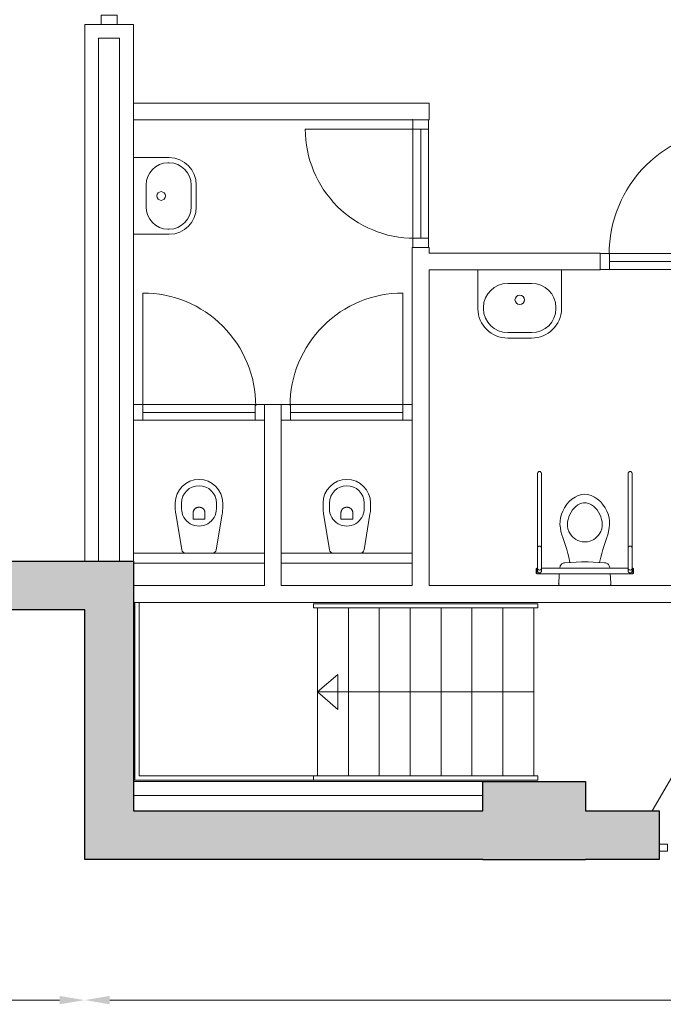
# Model space of a CAD drawing. Header units: millimetres. Extents: x -13022 to 1371524, y -38729 to 632593.
# Tile 31 of 256: x 637969 to 642585, y -37139 to -30074. Entities that reach past the tile are written whole.
import ezdxf

# ---------------------------------------------------------------- set-up
doc = ezdxf.new("R2010")
doc.units = ezdxf.units.MM
doc.header["$LTSCALE"] = 35
doc.set_wipeout_variables(frame=1)
doc.linetypes.add('DASHED', pattern=[200, 100, -100])
for name, color, linetype in [('LAYER102', 1, 'Continuous'), ('LAYER111', 7, 'Continuous'), ('LAYER22', 7, 'Continuous'), ('LAYER24', 7, 'Continuous'), ('LAYER28', 7, 'Continuous'), ('LAYER30', 7, 'Continuous'), ('LAYER31', 7, 'Continuous'), ('LAYER32', 1, 'Continuous'), ('LAYER74', 7, 'Continuous')]:
    doc.layers.add(name, color=color, linetype=linetype)
doc.styles.get("Standard").update_dxf_attribs({"font": 'simplex.shx'})
doc.dimstyles.new('~R----C~', dxfattribs={"dimtxt": 162, "dimasz": 180, "dimexe": 0.18, "dimexo": 0.0625, "dimgap": 16.2, "dimtad": 1, "dimdec": 0, "dimzin": 0, "dimdsep": 46, "dimtxsty": 'Standard', "dimcen": 0.09, "dimse1": 1, "dimse2": 1, "dimclrd": 7, "dimadec": 0, "dimazin": 0, "dimtfac": 1, "dimtdec": 4, "dimtmove": 0, "dimatfit": 3, "dimfxl": 1, "dimtolj": 1, "dimtzin": 0, "dimlwd": 13, "dimarcsym": 0})

# ---------------------------------------------------------------- blocks, each defined once
blk = doc.blocks.new('*D173')
at = {"layer": 'Defpoints', "color": 0, "linetype": 'Continuous', "transparency": 16777216}
for p in [(618078.7, -34308.8), (638434.7, -36099.8), (638434.7, -37108.8)]:
    blk.add_point(p, dxfattribs=at)
at = {"layer": 'LAYER102', "color": 7, "linetype": 'Continuous', "lineweight": 13, "transparency": 16777216}
blk.add_line((618258.7, -37108.8), (638254.7, -37108.8), dxfattribs=at)
at = {"layer": 'LAYER102', "color": 7, "linetype": 'Continuous', "transparency": 16777216}
for points in [[(618258.7, -37078.8), (618258.7, -37138.8), (618078.7, -37108.8)], [(638254.7, -37078.8), (638254.7, -37138.8), (638434.7, -37108.8)]]:
    blk.add_solid(points, dxfattribs=at)
at = {"layer": 'LAYER102', "color": 0, "linetype": 'Continuous', "lineweight": 0, "transparency": 16777216, "insert": (628256.7, -37011.6), "char_height": 162, "attachment_point": 5}
blk.add_mtext('\\A1;20356', dxfattribs=at)
blk = doc.blocks.new('*D174')
at = {"layer": 'Defpoints', "color": 0, "linetype": 'Continuous', "transparency": 16777216}
for p in [(638434.7, -36099.8), (659114.7, -36099.8), (659114.7, -37108.8)]:
    blk.add_point(p, dxfattribs=at)
at = {"layer": 'LAYER102', "color": 7, "linetype": 'Continuous', "lineweight": 13, "transparency": 16777216}
blk.add_line((638614.7, -37108.8), (658934.7, -37108.8), dxfattribs=at)
at = {"layer": 'LAYER102', "color": 7, "linetype": 'Continuous', "transparency": 16777216}
for points in [[(638614.7, -37078.8), (638614.7, -37138.8), (638434.7, -37108.8)], [(658934.7, -37078.8), (658934.7, -37138.8), (659114.7, -37108.8)]]:
    blk.add_solid(points, dxfattribs=at)
at = {"layer": 'LAYER102', "color": 0, "linetype": 'Continuous', "lineweight": 0, "transparency": 16777216, "insert": (648774.7, -37011.6), "char_height": 162, "attachment_point": 5}
blk.add_mtext('\\A1;20680', dxfattribs=at)
blk = doc.blocks.new('*D178')
at = {"layer": 'Defpoints', "color": 0, "linetype": 'Continuous', "transparency": 16777216}
for p in [(617578.7, -34308.8), (618078.7, -34308.8), (638434.7, -36099.8)]:
    blk.add_point(p, dxfattribs=at)
at = {"layer": 'LAYER102', "color": 7, "linetype": 'Continuous', "lineweight": 13, "transparency": 16777216}
blk.add_line((617578.7, -35919.8), (617578.7, -34488.8), dxfattribs=at)
at = {"layer": 'LAYER102', "color": 7, "linetype": 'Continuous', "transparency": 16777216}
for points in [[(617548.7, -34488.8), (617608.7, -34488.8), (617578.7, -34308.8)], [(617548.7, -35919.8), (617608.7, -35919.8), (617578.7, -36099.8)]]:
    blk.add_solid(points, dxfattribs=at)
at = {"layer": 'LAYER102', "color": 0, "linetype": 'Continuous', "lineweight": 0, "transparency": 16777216, "insert": (617481.5, -35204.3), "char_height": 162, "attachment_point": 5, "rotation": 90}
blk.add_mtext('\\A1;1791', dxfattribs=at)

msp = doc.modelspace()

# ---------------------------------------------------------------- hatches: boundary and pattern name
at = {"layer": 'LAYER111', "linetype": 'Continuous', "lineweight": 5}
for points in [[(638434.72, -36099.804), (638784.72, -35749.804), (641290.72, -35749.804), (641290.72, -36099.804)], [(642025.72, -36099.804), (642025.72, -35749.804), (642555.72, -35749.804), (642555.72, -36099.804)]]:
    msp.add_hatch(color=254, dxfattribs=at).paths.add_polyline_path(points, flags=0)

# ---------------------------------------------------------------- linework, layer by layer
at = {"layer": 'LAYER24', "color": 7, "linetype": 'Continuous', "lineweight": 18}
for points in [[(640104.72, -34294.21), (640104.72, -35499.819)], [(640326.283, -34294.21), (640326.283, -35499.819)], [(640547.845, -34294.21), (640547.845, -35499.819)], [(640769.408, -34294.21), (640769.408, -35499.819)], [(640991.001, -34294.21), (640991.001, -35499.819)], [(641212.564, -34294.21), (641212.564, -35499.819)], [(641434.126, -34294.21), (641434.126, -35499.819)], [(641655.72, -34294.788), (641655.72, -35500.382)], [(640249.72, -35022.585), (640104.72, -34897.585), (640249.72, -34772.585), (640249.72, -35022.585)], [(640104.72, -34897.585), (641655.72, -34897.585)]]:
    msp.add_lwpolyline(points, dxfattribs=at)
at = {"layer": 'LAYER24', "color": 7, "linetype": 'DASHED', "lineweight": 18}
for points in [[(640104.72, -34294.21), (640104.72, -35499.819)], [(640326.283, -34294.21), (640326.283, -35499.819)], [(640547.845, -34294.21), (640547.845, -35499.819)], [(640769.408, -34294.21), (640769.408, -35499.819)], [(640991.001, -34294.21), (640991.001, -35499.819)], [(641212.564, -34294.21), (641212.564, -35499.819)], [(641434.126, -34294.21), (641434.126, -35499.819)], [(641655.72, -34294.788), (641655.72, -35500.382)]]:
    msp.add_lwpolyline(points, dxfattribs=at)
at = {"layer": 'LAYER28', "color": 7, "linetype": 'Continuous', "lineweight": 25}
for points in [[(638434.72, -34308.804), (637222.689, -34308.804)], [(638434.72, -36099.804), (638434.72, -34308.804)], [(638784.72, -35749.804), (641290.72, -35749.804)], [(642025.72, -35749.804), (642555.72, -35749.804)], [(642555.72, -35749.804), (642555.72, -36099.804)], [(641290.72, -36099.804), (638434.72, -36099.804)], [(641290.72, -36099.804), (642025.72, -36099.804)], [(642555.72, -36099.804), (642025.72, -36099.804)]]:
    msp.add_lwpolyline(points, dxfattribs=at)
at = {"layer": 'LAYER30', "color": 7, "linetype": 'Continuous', "lineweight": 18}
for points in [[(640787.72, -31642.772), (640787.72, -30859.796)], [(640844.72, -31642.772), (640844.72, -30859.796)], [(640901.72, -31642.772), (640901.72, -30859.796)], [(642197.72, -31751.804), (643097.72, -31751.804)], [(642197.72, -31808.804), (643097.72, -31808.804)], [(642197.72, -31865.804), (643097.72, -31865.804)], [(638851.72, -32834.804), (639657.72, -32834.804)], [(639911.72, -32834.804), (640717.72, -32834.804)], [(638851.72, -32891.804), (639657.72, -32891.804)], [(639911.72, -32891.804), (640717.72, -32891.804)], [(638851.72, -32948.804), (639657.72, -32948.804)], [(639911.72, -32948.804), (640717.72, -32948.804)]]:
    msp.add_lwpolyline(points, dxfattribs=at)
msp.add_lwpolyline([(642555.72, -35989.772), (642615.72, -35989.774), (642615.72, -36039.774), (642555.72, -36039.772)], close=True, dxfattribs=at)
at = {"layer": 'LAYER31', "color": 7, "linetype": 'Continuous', "lineweight": 18}
for points in [[(640800.064, -30859.804), (640016.939, -30859.804, 0.41421361), (640800.064, -31642.927)], [(643097.72, -31757.425), (643097.72, -30856.037, 0.41421361), (642196.314, -31757.425)], [(638851.72, -32845.629), (638851.72, -32035.536, -0.41421361), (639661.814, -32845.629)], [(640717.72, -32845.629), (640717.72, -32035.536, 0.41421361), (639907.626, -32845.629)]]:
    msp.add_lwpolyline(points, format="xyb", dxfattribs=at)
at = {"layer": 'LAYER32', "color": 7, "linetype": 'DASHED', "lineweight": 13}
msp.add_lwpolyline([(642679.501, -35450.788), (642505.72, -35749.804)], dxfattribs=at)
at = {"layer": 'LAYER74', "color": 7, "linetype": 'Continuous', "lineweight": 13}
for points in [[(642265.939, -34029.794, -0.99999992), (642297.501, -34029.794, -1.00000004), (642265.939, -34029.794)], [(642269.751, -34029.794, -0.99999992), (642293.658, -34029.794, -1.00000004), (642269.751, -34029.794)]]:
    msp.add_lwpolyline(points, format="xyb", close=True, dxfattribs=at)

# ---------------------------------------------------------------- dimensions: what is measured, and where the dimension line sits
at = {"layer": 'LAYER102', "color": 7, "linetype": 'Continuous', "lineweight": 0}
dim = msp.add_linear_dim(base=(617578.72, -34308.804), p1=(638434.72, -36099.804), p2=(618078.72, -34308.804), angle=90, dimstyle='~R----C~', dxfattribs=at)
dim.commit()
dim.dimension.update_dxf_attribs({"geometry": '*D178', "text_midpoint": (617481.52, -35204.304)})
for base, p1, p2, picture, middle in [((638434.72, -37108.804), (618078.72, -34308.804), (638434.72, -36099.804), '*D173', (628256.72, -37011.604)), ((659114.72, -37108.804), (638434.72, -36099.804), (659114.72, -36099.804), '*D174', (648774.72, -37011.604))]:
    dim = msp.add_linear_dim(base=base, p1=p1, p2=p2, dimstyle='~R----C~', dxfattribs=at)
    dim.commit()
    dim.dimension.update_dxf_attribs({"geometry": picture, "text_midpoint": middle})

# ---------------------------------------------------------------- wipeouts: each hides what was drawn before it
at = {"linetype": 'Continuous', "lineweight": 0}
for points in [[(638534.814, -33958.804), (638434.814, -33958.804), (638434.814, -30107.905), (638534.814, -30207.905)], [(640904.72, -30792.796), (640784.72, -30792.796), (640784.72, -30792.804), (640904.72, -30672.804)], [(640904.72, -31748.804), (640844.72, -31808.804), (640784.72, -31808.804), (640784.72, -31709.772), (640844.72, -31709.772), (640904.72, -31709.772)], [(642021.72, -33964.804), (641997.033, -33965.147), (641960.939, -33966.35), (641915.345, -33968.632), (641907.001, -33931.733), (641900.251, -33904.413), (641892.22, -33876.163), (641878.22, -33832.663), (641863.158, -33788.889), (641857.033, -33769.78), (641850.939, -33745.671), (641846.251, -33720.327), (641843.72, -33696.093), (641844.314, -33673.241), (641847.783, -33649.632), (641854.876, -33623.202), (641863.814, -33600.264), (641876.626, -33575.6), (641893.939, -33550.194), (641909.908, -33531.85), (641929.845, -33513.85), (641951.689, -33499.1), (641975.126, -33488.171), (641999.939, -33481.593), (642021.72, -33479.804), (642043.501, -33481.593), (642068.314, -33488.171), (642091.751, -33499.1), (642113.564, -33513.85), (642133.533, -33531.85), (642149.501, -33550.194), (642166.814, -33575.6), (642179.595, -33600.264), (642188.533, -33623.202), (642195.626, -33649.632), (642199.095, -33673.241), (642199.689, -33696.093), (642197.189, -33720.327), (642192.47, -33745.671), (642186.408, -33769.78), (642180.283, -33788.889), (642165.22, -33832.663), (642151.22, -33876.163), (642143.189, -33904.413), (642136.408, -33931.733), (642128.095, -33968.632), (642082.47, -33966.35), (642046.376, -33965.147)], [(640844.72, -34254.804), (640844.72, -34194.804), (640904.72, -34134.804), (643164.72, -34134.804), (643224.72, -34194.804), (643224.72, -34254.804)], [(638784.72, -35639.804), (638784.72, -35539.804), (641290.72, -35539.804), (641290.72, -35639.804)]]:
    msp.add_wipeout(points, dxfattribs=at).dxf.layer = 'LAYER111'

# ---------------------------------------------------------------- next in the draw order: hatches: boundary and pattern name
at = {"layer": 'LAYER111', "linetype": 'Continuous', "lineweight": 5}
msp.add_hatch(color=254, dxfattribs=at).paths.add_polyline_path([(641290.72, -36099.804), (641290.72, -35539.804), (642025.72, -35539.804), (642025.72, -36099.804)], flags=0)

# ---------------------------------------------------------------- next in the draw order: linework, layer by layer
at = {"layer": 'LAYER22', "color": 7, "linetype": 'Continuous', "lineweight": 18}
for points in [[(638434.814, -33958.804), (638434.814, -30107.905)], [(638534.814, -30207.905), (638534.814, -33958.804)], [(640904.72, -30672.804), (640904.72, -30792.796)], [(640904.72, -30792.796), (640784.72, -30792.796)], [(640784.72, -31808.804), (640784.72, -31709.772)], [(640784.72, -31709.772), (640844.72, -31709.772), (640904.72, -31709.772)], [(640904.72, -31709.772), (640904.72, -31748.804)], [(638534.814, -33958.804), (638434.814, -33958.804)], [(640904.72, -34134.804), (643164.72, -34134.804)], [(643224.72, -34254.804), (640844.72, -34254.804)]]:
    msp.add_lwpolyline(points, dxfattribs=at)
at = {"layer": 'LAYER22', "color": 7, "linetype": 'DASHED', "lineweight": 18}
for points in [[(640784.72, -31709.772), (640844.72, -31709.772), (640904.72, -31709.772)], [(638534.814, -33958.804), (638434.814, -33958.804)]]:
    msp.add_lwpolyline(points, dxfattribs=at)
at = {"layer": 'LAYER22', "color": 7, "linetype": 'Continuous', "lineweight": 18}
msp.add_lwpolyline([(638784.72, -35639.804), (638784.72, -35539.804), (641290.72, -35539.804), (641290.72, -35639.804)], close=True, dxfattribs=at)
at = {"layer": 'LAYER22', "color": 7, "linetype": 'DASHED', "lineweight": 18}
msp.add_lwpolyline([(638784.72, -35639.804), (638784.72, -35539.804), (641290.72, -35539.804), (641290.72, -35639.804)], close=True, dxfattribs=at)
at = {"layer": 'LAYER22', "color": 7, "linetype": 'Continuous', "lineweight": 0}
msp.add_point((640784.72, -30792.796), dxfattribs=at)
at = {"layer": 'LAYER24', "color": 7, "linetype": 'Continuous', "lineweight": 18}
msp.add_lwpolyline([(641685.72, -35500.382), (641685.72, -35529.804), (640074.72, -35529.804), (640074.72, -35500.382)], close=True, dxfattribs=at)
at = {"layer": 'LAYER24', "color": 7, "linetype": 'DASHED', "lineweight": 18}
msp.add_lwpolyline([(641685.72, -35500.382), (641685.72, -35529.804), (640074.72, -35529.804), (640074.72, -35500.382)], close=True, dxfattribs=at)
at = {"layer": 'LAYER28', "color": 7, "linetype": 'Continuous', "lineweight": 25}
msp.add_lwpolyline([(641290.72, -35749.804), (641290.72, -35539.804), (642025.72, -35539.804), (642025.72, -35749.804)], dxfattribs=at)
at = {"layer": 'LAYER30', "color": 7, "linetype": 'Continuous', "lineweight": 18}
msp.add_lwpolyline([(640787.72, -31709.772), (640787.72, -31642.772), (640901.72, -31642.772), (640901.72, -31709.772)], close=True, dxfattribs=at)
at = {"layer": 'LAYER74', "color": 7, "linetype": 'Continuous', "lineweight": 13}
msp.add_lwpolyline([(642021.72, -33964.804), (641997.033, -33965.147), (641960.939, -33966.35), (641915.345, -33968.632), (641907.001, -33931.733), (641900.251, -33904.413), (641892.22, -33876.163), (641878.22, -33832.663), (641863.158, -33788.889), (641857.033, -33769.78), (641850.939, -33745.671), (641846.251, -33720.327), (641843.72, -33696.093), (641844.314, -33673.241), (641847.783, -33649.632), (641854.876, -33623.202), (641863.814, -33600.264), (641876.626, -33575.6), (641893.939, -33550.194), (641909.908, -33531.85), (641929.845, -33513.85), (641951.689, -33499.1), (641975.126, -33488.171), (641999.939, -33481.593), (642021.72, -33479.804), (642043.501, -33481.593), (642068.314, -33488.171), (642091.751, -33499.1), (642113.564, -33513.85), (642133.533, -33531.85), (642149.501, -33550.194), (642166.814, -33575.6), (642179.595, -33600.264), (642188.533, -33623.202), (642195.626, -33649.632), (642199.095, -33673.241), (642199.689, -33696.093), (642197.189, -33720.327), (642192.47, -33745.671), (642186.408, -33769.78), (642180.283, -33788.889), (642165.22, -33832.663), (642151.22, -33876.163), (642143.189, -33904.413), (642136.408, -33931.733), (642128.095, -33968.632), (642082.47, -33966.35), (642046.376, -33965.147)], close=True, dxfattribs=at)
for points in [[(642021.72, -33821.21), (642002.72, -33819.819), (641985.689, -33816.038), (641971.47, -33810.811), (641958.033, -33803.929), (641945.595, -33795.491), (641934.345, -33785.725), (641923.064, -33773.085), (641913.564, -33759.03), (641906.876, -33745.71), (641900.72, -33727.475), (641897.376, -33708.022), (641896.876, -33694.257), (641898.189, -33677.405), (641901.501, -33660.241), (641907.564, -33640.616), (641914.751, -33623.663), (641923.564, -33607.343), (641933.783, -33592.147), (641946.908, -33576.585), (641959.47, -33564.772), (641972.908, -33554.983), (641986.845, -33547.491), (642001.408, -33542.413), (642012.251, -33540.374), (642021.72, -33539.835)], [(642021.72, -33821.21), (642040.689, -33819.819), (642057.72, -33816.038), (642071.97, -33810.811), (642085.408, -33803.929), (642097.845, -33795.491), (642109.095, -33785.725), (642120.376, -33773.085), (642129.876, -33759.03), (642136.533, -33745.71), (642142.72, -33727.475), (642146.064, -33708.022), (642146.564, -33694.257), (642145.22, -33677.405), (642141.908, -33660.241), (642135.876, -33640.616), (642128.689, -33623.663), (642119.845, -33607.343), (642109.626, -33592.147), (642096.533, -33576.585), (642083.939, -33564.772), (642070.533, -33554.983), (642056.564, -33547.491), (642042.033, -33542.413), (642031.158, -33540.374), (642021.72, -33539.835)]]:
    msp.add_lwpolyline(points, dxfattribs=at)

# ---------------------------------------------------------------- next in the draw order: wipeouts: each hides what was drawn before it
at = {"linetype": 'Continuous', "lineweight": 0}
for points in [[(638534.814, -30207.913), (638434.814, -30107.913), (638784.72, -30107.913), (638684.72, -30207.913)], [(642021.72, -34134.804), (641840.908, -34134.804), (641838.47, -34133.85), (641836.97, -34132.21), (641835.908, -34130.171), (641835.189, -34128.038), (641834.564, -34125.108), (641834.283, -34122.46), (641834.22, -34119.835), (641834.376, -34117.366), (641841.314, -34010.772), (641842.408, -34004.936), (641843.845, -33999.569), (641846.22, -33993.421), (641849.158, -33987.96), (641852.658, -33983.171), (641857.126, -33978.757), (641861.251, -33975.827), (641866.314, -33973.264), (641871.845, -33971.475), (641879.689, -33970.304), (641960.939, -33966.35), (641997.033, -33965.147), (642021.72, -33964.804), (642046.376, -33965.147), (642082.47, -33966.35), (642163.783, -33970.304), (642171.658, -33971.475), (642177.189, -33973.264), (642182.22, -33975.827), (642186.345, -33978.757), (642190.814, -33983.171), (642194.314, -33987.96), (642197.283, -33993.421), (642199.626, -33999.569), (642201.095, -34004.936), (642202.158, -34010.772), (642209.095, -34117.366), (642209.283, -34119.835), (642209.22, -34122.46), (642208.939, -34125.108), (642208.314, -34128.038), (642207.595, -34130.171), (642206.501, -34132.21), (642205.033, -34133.85), (642202.595, -34134.804)], [(639784.72, -34254.804), (639784.72, -34194.804), (639844.72, -34134.804), (640784.72, -34134.804), (640844.72, -34194.804), (640844.72, -34254.804)]]:
    msp.add_wipeout(points, dxfattribs=at).dxf.layer = 'LAYER111'

# ---------------------------------------------------------------- next in the draw order: linework, layer by layer
at = {"layer": 'LAYER22', "color": 7, "linetype": 'DASHED', "lineweight": 18}
for points in [[(638434.814, -33958.804), (638434.814, -30107.905)], [(638534.814, -30207.905), (638534.814, -33958.804)], [(643224.72, -34254.804), (640844.72, -34254.804)]]:
    msp.add_lwpolyline(points, dxfattribs=at)
at = {"layer": 'LAYER22', "color": 7, "linetype": 'Continuous', "lineweight": 18}
for points in [[(638434.814, -30107.913), (638784.72, -30107.913)], [(638684.72, -30207.913), (638534.814, -30207.913)], [(639844.72, -34134.804), (640784.72, -34134.804)], [(640844.72, -34254.804), (639784.72, -34254.804)]]:
    msp.add_lwpolyline(points, dxfattribs=at)
at = {"layer": 'LAYER24', "color": 7, "linetype": 'Continuous', "lineweight": 18}
msp.add_lwpolyline([(641685.72, -34264.804), (641685.72, -34294.21), (640074.72, -34294.21), (640074.72, -34264.804)], close=True, dxfattribs=at)
at = {"layer": 'LAYER24', "color": 7, "linetype": 'DASHED', "lineweight": 18}
msp.add_lwpolyline([(641685.72, -34264.804), (641685.72, -34294.21), (640074.72, -34294.21), (640074.72, -34264.804)], close=True, dxfattribs=at)
at = {"layer": 'LAYER74', "color": 7, "linetype": 'Continuous', "lineweight": 13}
msp.add_lwpolyline([(642021.72, -34134.804), (641840.908, -34134.804), (641838.47, -34133.85), (641836.97, -34132.21), (641835.908, -34130.171), (641835.189, -34128.038), (641834.564, -34125.108), (641834.283, -34122.46), (641834.22, -34119.835), (641834.376, -34117.366), (641841.314, -34010.772), (641842.408, -34004.936), (641843.845, -33999.569), (641846.22, -33993.421), (641849.158, -33987.96), (641852.658, -33983.171), (641857.126, -33978.757), (641861.251, -33975.827), (641866.314, -33973.264), (641871.845, -33971.475), (641879.689, -33970.304), (641960.939, -33966.35), (641997.033, -33965.147), (642021.72, -33964.804), (642046.376, -33965.147), (642082.47, -33966.35), (642163.783, -33970.304), (642171.658, -33971.475), (642177.189, -33973.264), (642182.22, -33975.827), (642186.345, -33978.757), (642190.814, -33983.171), (642194.314, -33987.96), (642197.283, -33993.421), (642199.626, -33999.569), (642201.095, -34004.936), (642202.158, -34010.772), (642209.095, -34117.366), (642209.283, -34119.835), (642209.22, -34122.46), (642208.939, -34125.108), (642208.314, -34128.038), (642207.595, -34130.171), (642206.501, -34132.21), (642205.033, -34133.85), (642202.595, -34134.804)], close=True, dxfattribs=at)

# ---------------------------------------------------------------- next in the draw order: wipeouts: each hides what was drawn before it
at = {"linetype": 'Continuous', "lineweight": 0}
for points in [[(638684.72, -30207.913), (638784.72, -30107.913), (638784.72, -33958.807), (638684.72, -33958.807)], [(640904.72, -34134.804), (640844.72, -34194.804), (640784.72, -34134.804), (640784.72, -31808.804), (640844.72, -31808.804), (640904.72, -31868.804)], [(642366.72, -34008.794), (642366.72, -34050.794), (641676.72, -34050.794), (641676.72, -34008.794)], [(638784.72, -34254.804), (638784.72, -34194.804), (638784.72, -34134.804), (639724.72, -34134.804), (639784.72, -34194.804), (639784.72, -34254.804)]]:
    msp.add_wipeout(points, dxfattribs=at).dxf.layer = 'LAYER111'

# ---------------------------------------------------------------- next in the draw order: linework, layer by layer
at = {"layer": 'LAYER22', "color": 7, "linetype": 'DASHED', "lineweight": 18}
for points in [[(638434.814, -30107.913), (638784.72, -30107.913)], [(638684.72, -30207.913), (638534.814, -30207.913)], [(638684.72, -33958.807), (638684.72, -30207.913)], [(640784.72, -31808.804), (640784.72, -31709.772)], [(638784.72, -34254.804), (638784.72, -34194.804), (638784.72, -34134.804)], [(640904.72, -34134.804), (643164.72, -34134.804)], [(639784.72, -34254.804), (638784.72, -34254.804)], [(640844.72, -34254.804), (639784.72, -34254.804)]]:
    msp.add_lwpolyline(points, dxfattribs=at)
at = {"layer": 'LAYER22', "color": 7, "linetype": 'Continuous', "lineweight": 18}
for points in [[(638784.72, -30107.913), (638784.72, -33958.807)], [(638684.72, -33958.807), (638684.72, -30207.913)], [(640784.72, -34134.804), (640784.72, -31808.804)], [(640904.72, -31868.804), (640904.72, -34134.804)], [(638784.72, -33958.807), (638684.72, -33958.807)], [(638784.72, -34134.804), (639724.72, -34134.804)], [(638784.72, -34254.804), (638784.72, -34194.804), (638784.72, -34134.804)], [(639784.72, -34254.804), (638784.72, -34254.804)]]:
    msp.add_lwpolyline(points, dxfattribs=at)
at = {"layer": 'LAYER24', "color": 7, "linetype": 'Continuous', "lineweight": 18}
msp.add_lwpolyline([(640074.72, -35529.804), (638794.72, -35529.804), (638794.72, -34254.804), (638824.72, -34254.804), (638824.72, -35500.382), (640074.72, -35500.382)], close=True, dxfattribs=at)
at = {"layer": 'LAYER24', "color": 7, "linetype": 'DASHED', "lineweight": 18}
msp.add_lwpolyline([(640074.72, -35529.804), (638794.72, -35529.804), (638794.72, -34254.804), (638824.72, -34254.804), (638824.72, -35500.382), (640074.72, -35500.382)], close=True, dxfattribs=at)
at = {"layer": 'LAYER30', "color": 7, "linetype": 'Continuous', "lineweight": 18}
for points in [[(638552.658, -30107.913), (638552.658, -30040.913), (638666.658, -30040.913), (638666.658, -30107.913)], [(638784.72, -32834.804), (638851.72, -32834.804), (638851.72, -32948.804), (638784.72, -32948.804)], [(640717.72, -32834.804), (640784.72, -32834.804), (640784.72, -32948.804), (640717.72, -32948.804)]]:
    msp.add_lwpolyline(points, close=True, dxfattribs=at)
at = {"layer": 'LAYER74', "color": 7, "linetype": 'Continuous', "lineweight": 13}
msp.add_lwpolyline([(642366.72, -34008.794), (642366.72, -34050.794), (641676.72, -34050.794), (641676.72, -34008.794)], close=True, dxfattribs=at)

# ---------------------------------------------------------------- next in the draw order: wipeouts: each hides what was drawn before it
at = {"linetype": 'Continuous', "lineweight": 0}
for points in [[(640904.72, -30672.804), (640784.72, -30792.804), (638784.72, -30792.804), (638784.72, -30672.804)], [(638784.72, -31339.335), (638784.72, -31064.335), (639041.22, -31064.335), (639066.689, -31066.242), (639091.704, -31071.458), (639115.814, -31079.892), (639138.626, -31091.402), (639159.736, -31105.79), (639178.783, -31122.809), (639195.454, -31142.17), (639209.439, -31163.539), (639220.533, -31186.554), (639228.517, -31210.817), (639233.283, -31235.917), (639234.72, -31261.422), (639234.72, -31417.252), (639233.283, -31442.758), (639228.533, -31467.857), (639220.533, -31492.122), (639209.439, -31515.137), (639195.454, -31536.507), (639178.783, -31555.867), (639159.736, -31572.887), (639138.626, -31587.274), (639115.814, -31598.783), (639091.704, -31607.218), (639066.689, -31612.432), (639041.22, -31614.34), (638784.72, -31614.335)], [(640904.72, -31868.804), (640844.72, -31808.804), (640904.72, -31748.804), (642130.72, -31748.804), (642130.72, -31808.804), (642130.72, -31868.804)], [(639844.72, -34134.804), (639784.72, -34194.804), (639724.72, -34134.804), (639724.72, -32834.804), (639784.72, -32834.804), (639844.72, -32834.804)], [(641676.72, -34048.794), (641671.72, -34048.794), (641671.72, -34010.794), (641676.72, -34010.794)], [(642366.72, -34010.794), (642371.72, -34010.794), (642371.72, -34048.794), (642366.72, -34048.794)]]:
    msp.add_wipeout(points, dxfattribs=at).dxf.layer = 'LAYER111'

# ---------------------------------------------------------------- next in the draw order: linework, layer by layer
at = {"layer": 'LAYER22', "color": 7, "linetype": 'Continuous', "lineweight": 18}
for points in [[(638784.72, -30672.804), (640904.72, -30672.804)], [(638784.72, -30792.804), (638784.72, -30672.804)], [(640784.72, -30792.804), (638784.72, -30792.804)], [(640904.72, -31748.804), (642130.72, -31748.804)], [(642130.72, -31748.804), (642130.72, -31808.804), (642130.72, -31868.804)], [(642130.72, -31868.804), (640904.72, -31868.804)], [(639724.72, -34134.804), (639724.72, -32834.804)], [(639724.72, -32834.804), (639784.72, -32834.804), (639844.72, -32834.804)], [(639844.72, -32834.804), (639844.72, -34134.804)]]:
    msp.add_lwpolyline(points, dxfattribs=at)
at = {"layer": 'LAYER22', "color": 7, "linetype": 'DASHED', "lineweight": 18}
for points in [[(638784.72, -30672.804), (640904.72, -30672.804)], [(638784.72, -30792.804), (638784.72, -30672.804)], [(640904.72, -30672.804), (640904.72, -30792.796)], [(640784.72, -30792.804), (638784.72, -30792.804)], [(640904.72, -30792.796), (640784.72, -30792.796)], [(640904.72, -31709.772), (640904.72, -31748.804)], [(640904.72, -31748.804), (642130.72, -31748.804)], [(642130.72, -31748.804), (642130.72, -31808.804), (642130.72, -31868.804)], [(640904.72, -31868.804), (640904.72, -34134.804)], [(639724.72, -32834.804), (639784.72, -32834.804), (639844.72, -32834.804)], [(638784.72, -34134.804), (639724.72, -34134.804)], [(639844.72, -34134.804), (640784.72, -34134.804)]]:
    msp.add_lwpolyline(points, dxfattribs=at)
at = {"layer": 'LAYER22', "color": 7, "linetype": 'Continuous', "lineweight": 0}
msp.add_point((640784.72, -30792.796), dxfattribs=at)
at = {"layer": 'LAYER30', "color": 7, "linetype": 'Continuous', "lineweight": 18}
for points in [[(640787.72, -30859.796), (640787.72, -30792.796), (640901.72, -30792.796), (640901.72, -30859.796)], [(642130.72, -31751.804), (642197.72, -31751.804), (642197.72, -31865.804), (642130.72, -31865.804)], [(639657.72, -32834.804), (639724.72, -32834.804), (639724.72, -32948.804), (639657.72, -32948.804)], [(639844.72, -32834.804), (639911.72, -32834.804), (639911.72, -32948.804), (639844.72, -32948.804)]]:
    msp.add_lwpolyline(points, close=True, dxfattribs=at)
at = {"layer": 'LAYER74', "color": 7, "linetype": 'Continuous', "lineweight": 13}
for points in [[(638784.72, -31339.335), (638784.72, -31064.335), (639041.22, -31064.335, -0.41416424), (639234.72, -31261.418), (639234.72, -31417.252, -0.41416428), (639041.22, -31614.335), (638784.72, -31614.335)], [(639032.22, -31577.668, -0.41416428), (638874.72, -31417.252), (638874.72, -31261.418, -0.41416421), (639032.22, -31101.002), (639041.22, -31101.002, -0.41416424), (639198.72, -31261.418), (639198.72, -31417.252, -0.41416428), (639041.22, -31577.668)], [(638982.72, -31308.168, -0.98181824), (638982.72, -31370.502, -0.98181812), (638982.72, -31308.168)]]:
    msp.add_lwpolyline(points, format="xyb", close=True, dxfattribs=at)
for points in [[(641676.72, -34048.794), (641671.72, -34048.794), (641671.72, -34010.794), (641676.72, -34010.794)], [(642366.72, -34010.794), (642371.72, -34010.794), (642371.72, -34048.794), (642366.72, -34048.794)]]:
    msp.add_lwpolyline(points, close=True, dxfattribs=at)

# ---------------------------------------------------------------- next in the draw order: texts
at = {"layer": 'LAYER102', "color": 7, "linetype": 'Continuous', "lineweight": 0, "char_height": 162, "attachment_point": 7, "line_spacing_factor": 1.333333}
for s, insert in [('\\pi-984.13;{\\fArial|b1|i0|c0|p34;\\H1.2346x;educatieruimte\\fArial|b0|i0|c0|p34;\\H0.81x;\\P\\pi-1021;bijeenkomstfunctie +\\P\\pi-802.95;onderwijsfunctie\\P\\pi-398.21;96,2 m2}', (801656.202, -31469.79)), ('\\pi-556.84;{\\fArial|b1|i0|c0|p34;\\H1.2346x;museum\\fArial|b0|i0|c0|p34;\\H0.81x;\\P\\pi-925.11;bijeenkomstfunctie \\P\\pi-398.21;97,7 m2}', (730820.317, -31624.976))]:
    msp.add_mtext(s, dxfattribs=dict(at, insert=insert))

# ---------------------------------------------------------------- next in the draw order: wipeouts: each hides what was drawn before it
at = {"linetype": 'Continuous', "lineweight": 0}
for points in [[(641554.72, -31868.804), (641854.72, -31868.804), (641854.72, -32148.103), (641852.908, -32173.743), (641848.017, -32198.978), (641840.126, -32223.439), (641829.329, -32246.77), (641815.814, -32268.632), (641799.751, -32288.705), (641781.392, -32306.695), (641761.001, -32322.343), (641738.876, -32335.419), (641715.329, -32345.731), (641690.72, -32353.132), (641665.392, -32357.512), (641639.72, -32358.806), (641469.72, -32358.804), (641444.048, -32357.508), (641418.72, -32353.128), (641394.111, -32345.727), (641370.564, -32335.414), (641348.439, -32322.339), (641328.048, -32306.691), (641309.689, -32288.7), (641293.626, -32268.627), (641280.111, -32246.766), (641269.329, -32223.435), (641261.423, -32198.973), (641256.533, -32173.74), (641254.72, -32148.099), (641254.72, -31868.804)], [(641710.72, -34008.794), (641709.329, -34014.868), (641705.454, -34019.739), (641699.829, -34022.442), (641693.611, -34022.442), (641687.986, -34019.739), (641684.111, -34014.868), (641682.72, -34008.794), (641682.72, -33329.794), (641684.111, -33323.72), (641687.986, -33318.848), (641693.611, -33316.144), (641699.829, -33316.144), (641705.454, -33318.848), (641709.329, -33323.72), (641710.72, -33329.794)], [(642332.72, -33329.794), (642334.111, -33323.72), (642337.986, -33318.848), (642343.611, -33316.144), (642349.829, -33316.144), (642355.454, -33318.848), (642359.329, -33323.72), (642360.72, -33329.794), (642360.72, -34008.794), (642359.329, -34014.868), (642355.454, -34019.739), (642349.829, -34022.442), (642343.611, -34022.442), (642337.986, -34019.739), (642334.111, -34014.868), (642332.72, -34008.794)], [(638784.689, -33972.804), (638784.689, -33902.804), (639724.72, -33902.804), (639724.72, -33972.804)], [(639844.72, -33972.804), (639844.72, -33902.804), (640784.72, -33902.804), (640784.72, -33972.804)]]:
    msp.add_wipeout(points, dxfattribs=at).dxf.layer = 'LAYER111'

# ---------------------------------------------------------------- next in the draw order: hatches: boundary and pattern name
at = {"layer": 'LAYER111', "linetype": 'Continuous', "lineweight": 5}
for points in [[(637222.689, -34308.804), (637222.689, -33958.804), (638784.72, -33958.804), (638434.72, -34308.804)], [(638434.72, -34308.804), (638784.72, -33958.804), (638784.72, -35749.804), (638434.72, -36099.804)]]:
    msp.add_hatch(color=254, dxfattribs=at).paths.add_polyline_path(points, flags=0)

# ---------------------------------------------------------------- next in the draw order: linework, layer by layer
at = {"layer": 'LAYER22', "color": 7, "linetype": 'DASHED', "lineweight": 18}
for points in [[(638784.72, -30107.913), (638784.72, -33958.807)], [(640784.72, -34134.804), (640784.72, -31808.804)], [(642130.72, -31868.804), (640904.72, -31868.804)], [(639724.72, -34134.804), (639724.72, -32834.804)], [(639844.72, -32834.804), (639844.72, -34134.804)], [(638784.72, -33958.807), (638684.72, -33958.807)]]:
    msp.add_lwpolyline(points, dxfattribs=at)
at = {"layer": 'LAYER22', "color": 7, "linetype": 'Continuous', "lineweight": 18}
for points in [[(638784.689, -33972.804), (638784.689, -33902.804), (639724.72, -33902.804), (639724.72, -33972.804)], [(639844.72, -33972.804), (639844.72, -33902.804), (640784.72, -33902.804), (640784.72, -33972.804)]]:
    msp.add_lwpolyline(points, close=True, dxfattribs=at)
at = {"layer": 'LAYER28', "color": 7, "linetype": 'Continuous', "lineweight": 25}
for points in [[(637222.689, -33958.804), (638784.72, -33958.804)], [(638784.72, -33958.804), (638784.72, -35749.804)]]:
    msp.add_lwpolyline(points, dxfattribs=at)
at = {"layer": 'LAYER74', "color": 7, "linetype": 'Continuous', "lineweight": 13}
for points in [[(641554.72, -31868.804), (641854.72, -31868.804), (641854.72, -32148.103, -0.41415384), (641639.72, -32358.804), (641469.72, -32358.804, -0.41415384), (641254.72, -32148.103), (641254.72, -31868.804)], [(641294.72, -32138.304, -0.41415384), (641469.72, -31966.804), (641639.72, -31966.804, -0.41415377), (641814.72, -32138.304), (641814.72, -32148.103, -0.41415384), (641639.72, -32319.603), (641469.72, -32319.603, -0.41415384), (641294.72, -32148.103)], [(641588.72, -32084.403, -0.98000005), (641520.72, -32084.403, -0.97999993), (641588.72, -32084.403)], [(641710.72, -34008.794, -1.00000004), (641682.72, -34008.794), (641682.72, -33329.794, -0.99999992), (641710.72, -33329.794)], [(642332.72, -34008.794, 1.00000004), (642360.72, -34008.794), (642360.72, -33329.794, 0.99999992), (642332.72, -33329.794)]]:
    msp.add_lwpolyline(points, format="xyb", close=True, dxfattribs=at)
at = {"layer": 'LAYER74', "color": 7, "linetype": 'DASHED', "lineweight": 18}
for points in [[(641710.72, -34029.794, -1.00000004), (641682.72, -34029.794), (641682.72, -33864.794, -0.99999992), (641710.72, -33864.794)], [(641710.72, -34029.794, -1.00000004), (641682.72, -34029.794), (641682.72, -33864.794, -0.99999992), (641710.72, -33864.794)], [(642332.72, -34029.794, 1.00000004), (642360.72, -34029.794), (642360.72, -33864.794, 0.99999992), (642332.72, -33864.794)], [(642332.72, -34029.794, 1.00000004), (642360.72, -34029.794), (642360.72, -33864.794, 0.99999992), (642332.72, -33864.794)]]:
    msp.add_lwpolyline(points, format="xyb", close=True, dxfattribs=at)

# ---------------------------------------------------------------- next in the draw order: texts
at = {"layer": 'LAYER102', "color": 7, "linetype": 'Continuous', "lineweight": 0, "insert": (717440.695, -32663.384), "char_height": 162, "attachment_point": 7, "line_spacing_factor": 1.333333}
msp.add_mtext('\\pi-556.84;{\\fArial|b1|i0|c0|p34;\\H1.2346x;museum\\fArial|b0|i0|c0|p34;\\H0.81x;\\P\\pi-925.11;bijeenkomstfunctie \\P\\pi-397.55;74,1 m2}', dxfattribs=at)

# ---------------------------------------------------------------- next in the draw order: wipeouts: each hides what was drawn before it
at = {"linetype": 'Continuous', "lineweight": 0}
for points in [[(639254.689, -33902.804), (639160.22, -33902.804), (639149.861, -33900.96), (639140.783, -33895.655), (639134.095, -33887.542), (639130.611, -33877.616), (639088.501, -33618.491), (639085.658, -33600.749), (639084.72, -33582.807), (639084.689, -33542.804), (639086.267, -33519.655), (639090.986, -33496.938), (639098.767, -33475.075), (639109.439, -33454.473), (639122.814, -33435.518), (639138.658, -33418.561), (639156.658, -33403.919), (639176.47, -33391.863), (639197.767, -33382.619), (639220.095, -33376.359), (639243.095, -33373.2), (639266.283, -33373.2), (639289.283, -33376.359), (639311.611, -33382.619), (639332.908, -33391.863), (639352.72, -33403.919), (639370.72, -33418.561), (639386.564, -33435.518), (639399.939, -33454.473), (639410.611, -33475.075), (639418.392, -33496.938), (639423.111, -33519.655), (639424.689, -33542.804), (639424.689, -33582.804), (639423.548, -33602.405), (639420.173, -33621.745), (639378.783, -33877.597), (639375.298, -33887.532), (639368.611, -33895.655), (639359.517, -33900.968), (639349.158, -33902.813)], [(640314.72, -33902.804), (640220.251, -33902.804), (640209.892, -33900.96), (640200.814, -33895.655), (640194.126, -33887.542), (640190.642, -33877.616), (640148.533, -33618.491), (640145.689, -33600.749), (640144.751, -33582.807), (640144.72, -33542.804), (640146.298, -33519.655), (640151.017, -33496.938), (640158.798, -33475.075), (640169.47, -33454.473), (640182.845, -33435.518), (640198.689, -33418.561), (640216.689, -33403.919), (640236.501, -33391.863), (640257.798, -33382.619), (640280.126, -33376.359), (640303.126, -33373.2), (640326.314, -33373.2), (640349.314, -33376.359), (640371.642, -33382.619), (640392.939, -33391.863), (640412.751, -33403.919), (640430.751, -33418.561), (640446.595, -33435.518), (640459.97, -33454.473), (640470.642, -33475.075), (640478.423, -33496.938), (640483.142, -33519.655), (640484.72, -33542.804), (640484.72, -33582.804), (640483.579, -33602.405), (640480.204, -33621.745), (640438.814, -33877.597), (640435.329, -33887.532), (640428.642, -33895.655), (640419.548, -33900.968), (640409.189, -33902.813)]]:
    msp.add_wipeout(points, dxfattribs=at).dxf.layer = 'LAYER111'

# ---------------------------------------------------------------- next in the draw order: linework, layer by layer
at = {"layer": 'LAYER22', "color": 7, "linetype": 'DASHED', "lineweight": 18}
for points in [[(638784.689, -33972.804), (638784.689, -33902.804), (639724.72, -33902.804), (639724.72, -33972.804)], [(639844.72, -33972.804), (639844.72, -33902.804), (640784.72, -33902.804), (640784.72, -33972.804)]]:
    msp.add_lwpolyline(points, close=True, dxfattribs=at)
at = {"layer": 'LAYER74', "color": 7, "linetype": 'Continuous', "lineweight": 13}
for points in [[(639254.689, -33902.804), (639160.22, -33902.804, -0.36776963), (639130.595, -33877.616), (639088.501, -33618.491, -0.05292741), (639084.689, -33582.802), (639084.689, -33542.804, -0.99999992), (639424.689, -33542.804), (639424.689, -33582.804, -0.05784274), (639420.189, -33621.745), (639378.783, -33877.597, -0.36796946), (639349.158, -33902.804)], [(640314.72, -33902.804), (640220.251, -33902.804, -0.36776963), (640190.626, -33877.616), (640148.533, -33618.491, -0.05292741), (640144.72, -33582.802), (640144.72, -33542.804, -0.99999992), (640484.72, -33542.804), (640484.72, -33582.804, -0.05784274), (640480.22, -33621.745), (640438.814, -33877.597, -0.36796946), (640409.189, -33902.804)], [(639379.689, -33582.804, -1.00000004), (639129.689, -33582.804), (639129.689, -33542.804, -0.99999992), (639379.689, -33542.804)], [(640439.72, -33582.804, -1.00000004), (640189.72, -33582.804), (640189.72, -33542.804, -0.99999992), (640439.72, -33542.804)], [(639297.658, -33657.804), (639212.658, -33657.804), (639212.658, -33612.804, -0.41421358), (639252.658, -33572.804), (639257.658, -33572.804, -0.41421361), (639297.658, -33612.804)], [(640357.689, -33657.804), (640272.689, -33657.804), (640272.689, -33612.804, -0.41421358), (640312.689, -33572.804), (640317.689, -33572.804, -0.41421361), (640357.689, -33612.804)]]:
    msp.add_lwpolyline(points, format="xyb", close=True, dxfattribs=at)
at = {"layer": 'LAYER74', "color": 7, "linetype": 'DASHED', "lineweight": 13}
for points in [[(639297.658, -33657.804), (639212.658, -33657.804), (639212.658, -33612.804, -0.41421358), (639252.658, -33572.804), (639257.658, -33572.804, -0.41421361), (639297.658, -33612.804)], [(640357.689, -33657.804), (640272.689, -33657.804), (640272.689, -33612.804, -0.41421358), (640312.689, -33572.804), (640317.689, -33572.804, -0.41421361), (640357.689, -33612.804)]]:
    msp.add_lwpolyline(points, format="xyb", close=True, dxfattribs=at)

doc.saveas('drawing.dxf')
